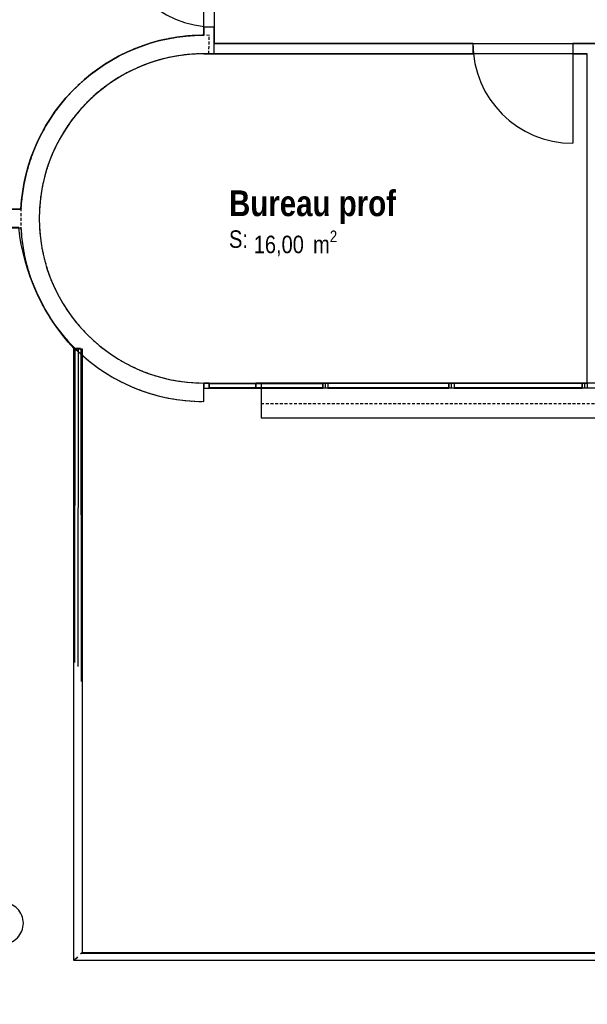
# Model space of a CAD drawing. Extents: x -24342 to 73038, y -9656 to 30949.
# Tile 141 of 170: x 6508 to 7059, y 7996 to 8953. Entities that reach past the tile are written whole.
import ezdxf
from ezdxf.enums import TextEntityAlignment as Align

# ---------------------------------------------------------------- set-up
doc = ezdxf.new("R2010")
doc.units = 0
doc.linetypes.add('21.0032_xref_r+1_02_pro$0$Tirets', pattern=[458.610928, 282.222247, -176.388681])
doc.linetypes.add('ACAD_ISO12W100', pattern=[21, 12, -3, 0, -3, 0, -3])
for name, color, linetype in [('0_XREF', 250, 'Continuous'), ('21.0032_xref_r+1_02_pro$0$A-AREA-____-OTLN.Modèle IFC', 251, 'Continuous'), ('21.0032_xref_r+1_02_pro$0$A-FLOR-HRAL-OTLN.Modèle IFC', 251, 'Continuous'), ('21.0032_xref_r+1_02_pro$0$A-GLAZ-CURT-OTLN.Modèle IFC', 251, 'Continuous'), ('21.0032_xref_r+1_02_pro$0$A-GLAZ-CWMG-OTLN.Modèle IFC', 251, 'Continuous'), ('21.0032_xref_r+1_02_pro$0$A-WALL-____-OTLN.Modèle IFC', 251, 'Continuous'), ('21.0032_xref_r+1_02_pro$0$Marques de Zone ARCHICAD', 251, 'Continuous'), ('21.0032_xref_r+1_02_pro$0$Portes ARCHICAD', 251, 'Continuous'), ('21.0032_xref_r+1_02_pro$0$S-COLS-____-OTLN.Modèle IFC', 251, 'Continuous')]:
    doc.layers.add(name, color=color, linetype=linetype)
doc.styles.add('21.0032_xref_r+1_02_pro$0$STYLE_GENERE_1', font='ARIALNB.TTF')
doc.styles.add('21.0032_xref_r+1_02_pro$0$STYLE_GENERE_2', font='ARIALN.TTF')

# ---------------------------------------------------------------- blocks, each defined once
blk = doc.blocks.new('21.0032_xref_r+1_02_pro$0$Bureau prof_BUR_8_1', base_point=(67927.5, -12400))
at = {"layer": '21.0032_xref_r+1_02_pro$0$Marques de Zone ARCHICAD', "ltscale": 0.1, "insert": (67348.7, -12518.4), "char_height": 170, "attachment_point": 1, "style": '21.0032_xref_r+1_02_pro$0$STYLE_GENERE_2'}
blk.add_mtext('\\A1;\\pt0,100;16,00{\\H0.66x;\\S^  ;} m{\\H0.66x;\\S2^  ;}', dxfattribs=at)
at = {"layer": '21.0032_xref_r+1_02_pro$0$Marques de Zone ARCHICAD', "ltscale": 0.1}
for tag, height, style, p in [('DUMMY_849', 250, '21.0032_xref_r+1_02_pro$0$STYLE_GENERE_1', (68746.4, -12054.2)), ('ROOM_NAME', 250, '21.0032_xref_r+1_02_pro$0$STYLE_GENERE_1', (67108.7, -12128.1)), ('calculatedAreaCode', 170, '21.0032_xref_r+1_02_pro$0$STYLE_GENERE_2', (67108.7, -12516.1))]:
    blk.add_attdef(tag, text='', height=height, dxfattribs=dict(at, style=style)).set_placement(p, align=Align.TOP_LEFT)
blk = doc.blocks.new('21.0032_xref_r+1_02_pro$0$Porte (Mur) 96[20]_1')
at = {"layer": '21.0032_xref_r+1_02_pro$0$Portes ARCHICAD', "linetype": 'Continuous', "ltscale": 0.1}
blk.add_line((70448.7, -10700.1), (70448.7, -11670.1), dxfattribs=at)
blk.add_arc((70448.7, -10700.1), 970, 180, 270, dxfattribs=at)
blk = doc.blocks.new('21.0032_xref_r+1_02_pro$0$Mur_40_1', base_point=(73940.1, -10750.1))
at = {"layer": '21.0032_xref_r+1_02_pro$0$A-WALL-____-OTLN.Modèle IFC', "linetype": 'Continuous', "ltscale": 0.1}
for p, q in [((69478.7, -10700.1), (69478.7, -10800.1)), ((70448.7, -10700.1), (70448.7, -10800.1))]:
    blk.add_line(p, q, dxfattribs=at)
at = {"layer": '21.0032_xref_r+1_02_pro$0$A-WALL-____-OTLN.Modèle IFC', "linetype": 'Continuous', "ltscale": 0.1, "flags": 128}
for points in [[(69478.7, -10700.1), (66965, -10700.1)], [(73890.1, -10700.1), (70448.7, -10700.1)], [(66865, -10800.1), (69478.7, -10800.1)], [(70448.7, -10800.1), (70590.1, -10800.1)]]:
    blk.add_lwpolyline(points, dxfattribs=at)
at = {"layer": '21.0032_xref_r+1_02_pro$0$Portes ARCHICAD', "linetype": 'Continuous', "ltscale": 0.1}
blk.add_blockref('21.0032_xref_r+1_02_pro$0$Porte (Mur) 96[20]_1', (0, 0), dxfattribs=at)
blk = doc.blocks.new('21.0032_xref_r+1_02_pro$0$Porte (Mur) 106[29]_1')
at = {"layer": '21.0032_xref_r+1_02_pro$0$Portes ARCHICAD', "linetype": 'Continuous', "ltscale": 0.1}
blk.add_line((66965, -9569.8), (65995, -9569.8), dxfattribs=at)
blk.add_arc((66965, -9569.8), 970, 180, 270, dxfattribs=at)
blk = doc.blocks.new('21.0032_xref_r+1_02_pro$0$Mur_58_1', base_point=(66915, -10750.1))
at = {"layer": '21.0032_xref_r+1_02_pro$0$A-WALL-____-OTLN.Modèle IFC', "linetype": 'Continuous', "ltscale": 0.1}
for p, q in [((66965, -9569.8), (66865, -9569.8)), ((66965, -10539.8), (66865, -10539.8))]:
    blk.add_line(p, q, dxfattribs=at)
at = {"layer": '21.0032_xref_r+1_02_pro$0$A-WALL-____-OTLN.Modèle IFC', "linetype": 'Continuous', "ltscale": 0.1, "flags": 128}
for points in [[(66865, -9480.1), (66865, -9569.8)], [(66965, -9569.8), (66965, -9480.1)], [(66865, -10539.8), (66865, -10620)], [(66965, -10700.1), (66965, -10539.8)], [(66865, -10800), (66865, -10800.1)]]:
    blk.add_lwpolyline(points, dxfattribs=at)
at = {"layer": '21.0032_xref_r+1_02_pro$0$Portes ARCHICAD', "linetype": 'Continuous', "ltscale": 0.1}
blk.add_blockref('21.0032_xref_r+1_02_pro$0$Porte (Mur) 106[29]_1', (0, 0), dxfattribs=at)
blk = doc.blocks.new('21.0032_xref_r+1_02_pro$0$Porte (Mur) 134[57]_1')
at = {"layer": '21.0032_xref_r+1_02_pro$0$Portes ARCHICAD', "linetype": 'Continuous', "ltscale": 0.1}
for p, q in [((63440, -12310.1), (63440, -11572.6)), ((64915, -12310.1), (64915, -11572.6))]:
    blk.add_line(p, q, dxfattribs=at)
for centre, start, end in [((63440, -12310.1), 0, 90), ((64915, -12310.1), 90, 180)]:
    blk.add_arc(centre, 737.5, start, end, dxfattribs=at)
blk = doc.blocks.new('21.0032_xref_r+1_02_pro$0$Mur_121_1', base_point=(65175, -12400.1))
at = {"layer": '21.0032_xref_r+1_02_pro$0$A-WALL-____-OTLN.Modèle IFC', "linetype": 'Continuous', "ltscale": 0.1}
for p, q in [((63440, -12310.1), (63440, -12490.1)), ((64915, -12310.1), (64915, -12490.1))]:
    blk.add_line(p, q, dxfattribs=at)
at = {"layer": '21.0032_xref_r+1_02_pro$0$A-WALL-____-OTLN.Modèle IFC', "linetype": 'Continuous', "ltscale": 0.1, "flags": 128}
for points in [[(63440, -12310.1), (63312.7, -12310.1)], [(65087.3, -12310.1), (64915, -12310.1)], [(63312.7, -12490.1), (63440, -12490.1)], [(64915, -12490.1), (65087.3, -12490.1)]]:
    blk.add_lwpolyline(points, dxfattribs=at)
at = {"layer": '21.0032_xref_r+1_02_pro$0$Portes ARCHICAD', "linetype": 'Continuous', "ltscale": 0.1}
blk.add_blockref('21.0032_xref_r+1_02_pro$0$Porte (Mur) 134[57]_1', (0, 0), dxfattribs=at)
blk = doc.blocks.new('21.0032_xref_r+1_02_pro$0$Mur_134_1', base_point=(66915, -10710.7))
at = {"layer": '21.0032_xref_r+1_02_pro$0$A-WALL-____-OTLN.Modèle IFC', "linetype": 'Continuous', "ltscale": 0.1, "flags": 128}
blk.add_lwpolyline([(66865, -14180), (66865, -14000)], dxfattribs=at)
at = {"layer": '21.0032_xref_r+1_02_pro$0$A-WALL-____-OTLN.Modèle IFC', "linetype": 'Continuous', "ltscale": 0.1}
for radius, start, end in [(1780, 90, 177.10484), (1600, 90, 270), (1780, 182.90127, 270)]:
    blk.add_arc((66865, -12400), radius, start, end, dxfattribs=at)
blk = doc.blocks.new('21.0032_xref_r+1_02_pro$0$Mur_162_1', base_point=(67420.1, -14169.9))
at = {"layer": '21.0032_xref_r+1_02_pro$0$A-WALL-____-OTLN.Modèle IFC', "linetype": 'Continuous', "ltscale": 0.1, "flags": 128}
for points in [[(81960.1, -13999.9), (67420.1, -13999.9)], [(67420.1, -13999.9), (67420.1, -14339.9)], [(67420.1, -14339.9), (81960.1, -14339.9)]]:
    blk.add_lwpolyline(points, dxfattribs=at)
blk = doc.blocks.new('21.0032_xref_r+1_02_pro$0$Mur_177_1', base_point=(66915.1, -10710.7))
at = {"layer": '21.0032_xref_r+1_02_pro$0$A-WALL-____-OTLN.Modèle IFC', "linetype": '21.0032_xref_r+1_02_pro$0$Tirets', "ltscale": 0.1, "flags": 128}
for points in [[(66912.4, -10800.7), (66917.7, -10620.8)], [(66865, -14180), (66865, -14000)]]:
    blk.add_lwpolyline(points, dxfattribs=at)
at = {"layer": '21.0032_xref_r+1_02_pro$0$A-WALL-____-OTLN.Modèle IFC', "linetype": 'Continuous', "ltscale": 0.1, "flags": 128}
blk.add_lwpolyline([(66965.1, -10803.1), (66965.1, -10622.8)], dxfattribs=at)
at = {"layer": '21.0032_xref_r+1_02_pro$0$A-WALL-____-OTLN.Modèle IFC', "linetype": '21.0032_xref_r+1_02_pro$0$Tirets', "ltscale": 0.1}
for radius in [1780, 1600]:
    blk.add_arc((66865, -12400), radius, 88.30258, 270, dxfattribs=at)
blk = doc.blocks.new('21.0032_xref_r+1_02_pro$0$Mur_194_1', base_point=(67420.1, -14100))
at = {"layer": '21.0032_xref_r+1_02_pro$0$A-WALL-____-OTLN.Modèle IFC', "linetype": '21.0032_xref_r+1_02_pro$0$Tirets', "ltscale": 0.1, "flags": 128}
for points in [[(81900, -14000), (67420.1, -14000)], [(67420.1, -14000), (67420.1, -14200)], [(67420.1, -14200), (81900, -14200)]]:
    blk.add_lwpolyline(points, dxfattribs=at)
blk = doc.blocks.new('21.0032_xref_r+1_02_pro$0$Poteau_21_1', base_point=(64910.9, -19250.8))
at = {"layer": '21.0032_xref_r+1_02_pro$0$S-COLS-____-OTLN.Modèle IFC', "linetype": 'Continuous', "ltscale": 0.1, "flags": 128}
blk.add_lwpolyline([(64710.9, -19250.8, 0.414214), (64910.9, -19450.8, 0.414214), (65110.9, -19250.8, 0.414214), (64910.9, -19050.8, 0.414214)], format="xyb", close=True, dxfattribs=at)
blk = doc.blocks.new('21.0032_xref_r+1_02_pro$0$IFC Extruded[518]_1', base_point=(67142.5, -14000))
at = {"layer": '21.0032_xref_r+1_02_pro$0$A-GLAZ-CURT-OTLN.Modèle IFC', "linetype": 'Continuous', "ltscale": 0.1}
for p, q in [((67370.1, -14005), (66915, -14005)), ((66915, -14005), (66915, -14045)), ((66915, -14045), (67370.1, -14045)), ((67370.1, -14045), (67370.1, -14005))]:
    blk.add_line(p, q, dxfattribs=at)
blk = doc.blocks.new('21.0032_xref_r+1_02_pro$0$IFC Extruded[520]_1', base_point=(67467.5, -14000))
at = {"layer": '21.0032_xref_r+1_02_pro$0$A-GLAZ-CURT-OTLN.Modèle IFC', "linetype": 'Continuous', "ltscale": 0.1}
for p, q in [((66915, -14005), (68020, -14005)), ((66915, -14045), (66915, -14005)), ((66915, -14045), (68020, -14045)), ((68020, -14045), (68020, -14005))]:
    blk.add_line(p, q, dxfattribs=at)
blk = doc.blocks.new('21.0032_xref_r+1_02_pro$0$IFC Extruded[521]_1', base_point=(68657.5, -14000))
at = {"layer": '21.0032_xref_r+1_02_pro$0$A-GLAZ-CURT-OTLN.Modèle IFC', "linetype": 'Continuous', "ltscale": 0.1}
for p, q in [((69245, -14005), (68070, -14005)), ((68070, -14005), (68070, -14045)), ((68070, -14045), (69245, -14045)), ((69245, -14045), (69245, -14005))]:
    blk.add_line(p, q, dxfattribs=at)
blk = doc.blocks.new('21.0032_xref_r+1_02_pro$0$IFC Extruded[522]_1', base_point=(69917.5, -14000))
at = {"layer": '21.0032_xref_r+1_02_pro$0$A-GLAZ-CURT-OTLN.Modèle IFC', "linetype": 'Continuous', "ltscale": 0.1}
for p, q in [((70540, -14005), (69295, -14005)), ((69295, -14005), (69295, -14045)), ((69295, -14045), (70540, -14045)), ((70540, -14045), (70540, -14005))]:
    blk.add_line(p, q, dxfattribs=at)
blk = doc.blocks.new('21.0032_xref_r+1_02_pro$0$IFC Extruded[533]_1', base_point=(67467.5, -14000))
at = {"layer": '21.0032_xref_r+1_02_pro$0$A-GLAZ-CURT-OTLN.Modèle IFC', "linetype": 'Continuous', "ltscale": 0.1}
for p, q in [((68020, -14005), (66915, -14005)), ((66915, -14005), (66915, -14045)), ((66915, -14045), (68020, -14045)), ((68020, -14045), (68020, -14005))]:
    blk.add_line(p, q, dxfattribs=at)
blk = doc.blocks.new('21.0032_xref_r+1_02_pro$0$IFC Extruded[534]_1', base_point=(68657.5, -14000))
at = {"layer": '21.0032_xref_r+1_02_pro$0$A-GLAZ-CURT-OTLN.Modèle IFC', "linetype": 'Continuous', "ltscale": 0.1}
for p, q in [((69245, -14005), (68070, -14005)), ((68070, -14005), (68070, -14045)), ((68070, -14045), (69245, -14045)), ((69245, -14045), (69245, -14005))]:
    blk.add_line(p, q, dxfattribs=at)
blk = doc.blocks.new('21.0032_xref_r+1_02_pro$0$IFC Extruded[535]_1', base_point=(69917.5, -14000))
at = {"layer": '21.0032_xref_r+1_02_pro$0$A-GLAZ-CURT-OTLN.Modèle IFC', "linetype": 'Continuous', "ltscale": 0.1}
for p, q in [((70540, -14005), (69295, -14005)), ((69295, -14005), (69295, -14045)), ((69295, -14045), (70540, -14045)), ((70540, -14045), (70540, -14005))]:
    blk.add_line(p, q, dxfattribs=at)
blk = doc.blocks.new('21.0032_xref_r+1_02_pro$0$IFC Extruded[546]_1', base_point=(67467.5, -14000))
at = {"layer": '21.0032_xref_r+1_02_pro$0$A-GLAZ-CURT-OTLN.Modèle IFC', "linetype": 'Continuous', "ltscale": 0.1}
for p, q in [((66915, -14005), (67370.1, -14005)), ((66915, -14045), (66915, -14005)), ((66915, -14045), (67370.1, -14045)), ((67370.1, -14005), (68020, -14005)), ((67370.1, -14045), (67370.1, -14005)), ((67370.1, -14045), (68020, -14045)), ((68020, -14045), (68020, -14005))]:
    blk.add_line(p, q, dxfattribs=at)
blk = doc.blocks.new('21.0032_xref_r+1_02_pro$0$IFC Extruded[547]_1', base_point=(68657.5, -14000))
at = {"layer": '21.0032_xref_r+1_02_pro$0$A-GLAZ-CURT-OTLN.Modèle IFC', "linetype": 'Continuous', "ltscale": 0.1}
for p, q in [((69245, -14005), (68070, -14005)), ((68070, -14005), (68070, -14045)), ((68070, -14045), (69245, -14045)), ((69245, -14045), (69245, -14005))]:
    blk.add_line(p, q, dxfattribs=at)
blk = doc.blocks.new('21.0032_xref_r+1_02_pro$0$IFC Extruded[548]_1', base_point=(69917.5, -14000))
at = {"layer": '21.0032_xref_r+1_02_pro$0$A-GLAZ-CURT-OTLN.Modèle IFC', "linetype": 'Continuous', "ltscale": 0.1}
for p, q in [((70540, -14005), (69295, -14005)), ((69295, -14005), (69295, -14045)), ((69295, -14045), (70540, -14045)), ((70540, -14045), (70540, -14005))]:
    blk.add_line(p, q, dxfattribs=at)
blk = doc.blocks.new('21.0032_xref_r+1_02_pro$0$IFC Extruded[559]_1', base_point=(67420.1, -14000))
at = {"layer": '21.0032_xref_r+1_02_pro$0$A-GLAZ-CWMG-OTLN.Modèle IFC', "linetype": 'Continuous', "ltscale": 0.1}
for p, q in [((67370.1, -14050), (67370.1, -14000)), ((67370.1, -14000), (67420.1, -14000)), ((67420.1, -14050), (67370.1, -14050)), ((67420.1, -14000), (67420.1, -14050))]:
    blk.add_line(p, q, dxfattribs=at)
blk = doc.blocks.new('21.0032_xref_r+1_02_pro$0$IFC Extruded[560]_1', base_point=(66865, -14000))
at = {"layer": '21.0032_xref_r+1_02_pro$0$A-GLAZ-CWMG-OTLN.Modèle IFC', "linetype": 'Continuous', "ltscale": 0.1}
for p, q in [((66915, -14000), (66865, -14000)), ((66865, -14000), (66865, -14050)), ((66865, -14050), (66915, -14050)), ((66915, -14050), (66915, -14000))]:
    blk.add_line(p, q, dxfattribs=at)
blk = doc.blocks.new('21.0032_xref_r+1_02_pro$0$IFC Extruded[561]_1', base_point=(66865, -14000))
at = {"layer": '21.0032_xref_r+1_02_pro$0$A-GLAZ-CWMG-OTLN.Modèle IFC', "linetype": 'Continuous', "ltscale": 0.1}
for p, q in [((66915, -14000), (66865, -14000)), ((66865, -14000), (66865, -14050)), ((66865, -14050), (66915, -14050)), ((66915, -14050), (66915, -14000))]:
    blk.add_line(p, q, dxfattribs=at)
blk = doc.blocks.new('21.0032_xref_r+1_02_pro$0$IFC Extruded[562]_1', base_point=(66865, -14000))
at = {"layer": '21.0032_xref_r+1_02_pro$0$A-GLAZ-CWMG-OTLN.Modèle IFC', "linetype": 'Continuous', "ltscale": 0.1}
for p, q in [((66915, -14000), (66865, -14000)), ((66865, -14000), (66865, -14050)), ((66865, -14050), (66915, -14050)), ((66915, -14050), (66915, -14000))]:
    blk.add_line(p, q, dxfattribs=at)
blk = doc.blocks.new('21.0032_xref_r+1_02_pro$0$IFC Extruded[564]_1', base_point=(68045, -14000))
at = {"layer": '21.0032_xref_r+1_02_pro$0$A-GLAZ-CWMG-OTLN.Modèle IFC', "linetype": 'Continuous', "ltscale": 0.1}
for p, q in [((68045, -14050), (68045, -14000)), ((69270, -14000), (68045, -14000)), ((69270, -14050), (68045, -14050)), ((69270, -14050), (69270, -14000))]:
    blk.add_line(p, q, dxfattribs=at)
blk = doc.blocks.new('21.0032_xref_r+1_02_pro$0$IFC Extruded[565]_1', base_point=(69270, -14000))
at = {"layer": '21.0032_xref_r+1_02_pro$0$A-GLAZ-CWMG-OTLN.Modèle IFC', "linetype": 'Continuous', "ltscale": 0.1}
for p, q in [((69270, -14050), (69270, -14000)), ((70565, -14000), (69270, -14000)), ((70565, -14050), (69270, -14050)), ((70565, -14050), (70565, -14000))]:
    blk.add_line(p, q, dxfattribs=at)
blk = doc.blocks.new('21.0032_xref_r+1_02_pro$0$IFC Extruded[566]_1', base_point=(70565, -14000))
at = {"layer": '21.0032_xref_r+1_02_pro$0$A-GLAZ-CWMG-OTLN.Modèle IFC', "linetype": 'Continuous', "ltscale": 0.1}
for p, q in [((70565, -14050), (70565, -14000)), ((71335, -14000), (70565, -14000)), ((71335, -14050), (70565, -14050)), ((71335, -14050), (71335, -14000))]:
    blk.add_line(p, q, dxfattribs=at)
blk = doc.blocks.new('21.0032_xref_r+1_02_pro$0$IFC Extruded[575]_1', base_point=(67370.1, -14000))
at = {"layer": '21.0032_xref_r+1_02_pro$0$A-GLAZ-CWMG-OTLN.Modèle IFC', "linetype": 'Continuous', "ltscale": 0.1}
for p, q in [((67370.1, -14050), (67370.1, -14000)), ((68045, -14000), (67370.1, -14000)), ((68045, -14050), (67370.1, -14050)), ((68045, -14050), (68045, -14000))]:
    blk.add_line(p, q, dxfattribs=at)
blk = doc.blocks.new('21.0032_xref_r+1_02_pro$0$IFC Extruded[577]_1', base_point=(69245, -14000))
at = {"layer": '21.0032_xref_r+1_02_pro$0$A-GLAZ-CWMG-OTLN.Modèle IFC', "linetype": 'Continuous', "ltscale": 0.1}
for p, q in [((68070, -14000), (68070, -14050)), ((68070, -14000), (69245, -14000)), ((68070, -14050), (69245, -14050)), ((69245, -14000), (69245, -14050))]:
    blk.add_line(p, q, dxfattribs=at)
blk = doc.blocks.new('21.0032_xref_r+1_02_pro$0$IFC Extruded[578]_1', base_point=(70540, -14000))
at = {"layer": '21.0032_xref_r+1_02_pro$0$A-GLAZ-CWMG-OTLN.Modèle IFC', "linetype": 'Continuous', "ltscale": 0.1}
for p, q in [((69295, -14000), (69295, -14050)), ((69295, -14000), (70540, -14000)), ((69295, -14050), (70540, -14050)), ((70540, -14000), (70540, -14050))]:
    blk.add_line(p, q, dxfattribs=at)
blk = doc.blocks.new('21.0032_xref_r+1_02_pro$0$IFC Extruded[588]_1', base_point=(68020, -14000))
at = {"layer": '21.0032_xref_r+1_02_pro$0$A-GLAZ-CWMG-OTLN.Modèle IFC', "linetype": 'Continuous', "ltscale": 0.1}
for p, q in [((66915, -14000), (66915, -14050)), ((66915, -14000), (68020, -14000)), ((66915, -14050), (68020, -14050)), ((68020, -14000), (68020, -14050))]:
    blk.add_line(p, q, dxfattribs=at)
blk = doc.blocks.new('21.0032_xref_r+1_02_pro$0$IFC Extruded[590]_1', base_point=(69245, -14000))
at = {"layer": '21.0032_xref_r+1_02_pro$0$A-GLAZ-CWMG-OTLN.Modèle IFC', "linetype": 'Continuous', "ltscale": 0.1}
for p, q in [((68070, -14000), (68070, -14050)), ((68070, -14000), (69245, -14000)), ((68070, -14050), (69245, -14050)), ((69245, -14000), (69245, -14050))]:
    blk.add_line(p, q, dxfattribs=at)
blk = doc.blocks.new('21.0032_xref_r+1_02_pro$0$IFC Extruded[591]_1', base_point=(70540, -14000))
at = {"layer": '21.0032_xref_r+1_02_pro$0$A-GLAZ-CWMG-OTLN.Modèle IFC', "linetype": 'Continuous', "ltscale": 0.1}
for p, q in [((69295, -14000), (69295, -14050)), ((69295, -14000), (70540, -14000)), ((69295, -14050), (70540, -14050)), ((70540, -14000), (70540, -14050))]:
    blk.add_line(p, q, dxfattribs=at)
blk = doc.blocks.new('21.0032_xref_r+1_02_pro$0$IFC Extruded[601]_1', base_point=(68020, -14000))
at = {"layer": '21.0032_xref_r+1_02_pro$0$A-GLAZ-CWMG-OTLN.Modèle IFC', "linetype": 'Continuous', "ltscale": 0.1}
for p, q in [((66915, -14000), (66915, -14050)), ((66915, -14000), (68020, -14000)), ((66915, -14050), (68020, -14050)), ((68020, -14000), (68020, -14050))]:
    blk.add_line(p, q, dxfattribs=at)
blk = doc.blocks.new('21.0032_xref_r+1_02_pro$0$IFC Extruded[602]_1', base_point=(67420.1, -14000))
at = {"layer": '21.0032_xref_r+1_02_pro$0$A-GLAZ-CWMG-OTLN.Modèle IFC', "linetype": 'Continuous', "ltscale": 0.1}
for p, q in [((67370.1, -14050), (67370.1, -14000)), ((67370.1, -14000), (67420.1, -14000)), ((67420.1, -14050), (67370.1, -14050)), ((67420.1, -14000), (67420.1, -14050))]:
    blk.add_line(p, q, dxfattribs=at)
blk = doc.blocks.new('21.0032_xref_r+1_02_pro$0$IFC Extruded[630]_1', base_point=(70565, -14000))
at = {"layer": '21.0032_xref_r+1_02_pro$0$A-GLAZ-CWMG-OTLN.Modèle IFC', "linetype": 'Continuous', "ltscale": 0.1}
for p, q in [((70540, -14050), (70540, -14000)), ((70540, -14000), (70590, -14000)), ((70590, -14050), (70540, -14050)), ((70590, -14000), (70590, -14050))]:
    blk.add_line(p, q, dxfattribs=at)
blk = doc.blocks.new('21.0032_xref_r+1_02_pro$0$IFC Extruded[631]_1', base_point=(70565, -14000))
at = {"layer": '21.0032_xref_r+1_02_pro$0$A-GLAZ-CWMG-OTLN.Modèle IFC', "linetype": 'Continuous', "ltscale": 0.1}
for p, q in [((70540, -14050), (70540, -14000)), ((70540, -14000), (70590, -14000)), ((70590, -14050), (70540, -14050)), ((70590, -14000), (70590, -14050))]:
    blk.add_line(p, q, dxfattribs=at)
blk = doc.blocks.new('21.0032_xref_r+1_02_pro$0$IFC Extruded[632]_1', base_point=(70565, -14000))
at = {"layer": '21.0032_xref_r+1_02_pro$0$A-GLAZ-CWMG-OTLN.Modèle IFC', "linetype": 'Continuous', "ltscale": 0.1}
for p, q in [((70540, -14050), (70540, -14000)), ((70540, -14000), (70590, -14000)), ((70590, -14050), (70540, -14050)), ((70590, -14000), (70590, -14050))]:
    blk.add_line(p, q, dxfattribs=at)
blk = doc.blocks.new('21.0032_xref_r+1_02_pro$0$IFC Extruded[633]_1', base_point=(69270, -14000))
at = {"layer": '21.0032_xref_r+1_02_pro$0$A-GLAZ-CWMG-OTLN.Modèle IFC', "linetype": 'Continuous', "ltscale": 0.1}
for p, q in [((69245, -14050), (69245, -14000)), ((69245, -14000), (69295, -14000)), ((69295, -14050), (69245, -14050)), ((69295, -14000), (69295, -14050))]:
    blk.add_line(p, q, dxfattribs=at)
blk = doc.blocks.new('21.0032_xref_r+1_02_pro$0$IFC Extruded[634]_1', base_point=(69270, -14000))
at = {"layer": '21.0032_xref_r+1_02_pro$0$A-GLAZ-CWMG-OTLN.Modèle IFC', "linetype": 'Continuous', "ltscale": 0.1}
for p, q in [((69245, -14050), (69245, -14000)), ((69245, -14000), (69295, -14000)), ((69295, -14050), (69245, -14050)), ((69295, -14000), (69295, -14050))]:
    blk.add_line(p, q, dxfattribs=at)
blk = doc.blocks.new('21.0032_xref_r+1_02_pro$0$IFC Extruded[635]_1', base_point=(69270, -14000))
at = {"layer": '21.0032_xref_r+1_02_pro$0$A-GLAZ-CWMG-OTLN.Modèle IFC', "linetype": 'Continuous', "ltscale": 0.1}
for p, q in [((69245, -14050), (69245, -14000)), ((69245, -14000), (69295, -14000)), ((69295, -14050), (69245, -14050)), ((69295, -14000), (69295, -14050))]:
    blk.add_line(p, q, dxfattribs=at)
blk = doc.blocks.new('21.0032_xref_r+1_02_pro$0$IFC Extruded[636]_1', base_point=(68045, -14000))
at = {"layer": '21.0032_xref_r+1_02_pro$0$A-GLAZ-CWMG-OTLN.Modèle IFC', "linetype": 'Continuous', "ltscale": 0.1}
for p, q in [((68020, -14050), (68020, -14000)), ((68020, -14000), (68070, -14000)), ((68070, -14050), (68020, -14050)), ((68070, -14000), (68070, -14050))]:
    blk.add_line(p, q, dxfattribs=at)
blk = doc.blocks.new('21.0032_xref_r+1_02_pro$0$IFC Extruded[637]_1', base_point=(68045, -14000))
at = {"layer": '21.0032_xref_r+1_02_pro$0$A-GLAZ-CWMG-OTLN.Modèle IFC', "linetype": 'Continuous', "ltscale": 0.1}
for p, q in [((68020, -14050), (68020, -14000)), ((68020, -14000), (68070, -14000)), ((68070, -14050), (68020, -14050)), ((68070, -14000), (68070, -14050))]:
    blk.add_line(p, q, dxfattribs=at)
blk = doc.blocks.new('21.0032_xref_r+1_02_pro$0$IFC Extruded[638]_1', base_point=(68045, -14000))
at = {"layer": '21.0032_xref_r+1_02_pro$0$A-GLAZ-CWMG-OTLN.Modèle IFC', "linetype": 'Continuous', "ltscale": 0.1}
for p, q in [((68020, -14050), (68020, -14000)), ((68020, -14000), (68070, -14000)), ((68070, -14050), (68020, -14050)), ((68070, -14000), (68070, -14050))]:
    blk.add_line(p, q, dxfattribs=at)
blk = doc.blocks.new('21.0032_xref_r+1_02_pro$0$IFC Extruded[644]_1', base_point=(67420.1, -14000))
at = {"layer": '21.0032_xref_r+1_02_pro$0$A-GLAZ-CWMG-OTLN.Modèle IFC', "linetype": 'Continuous', "ltscale": 0.1}
for p, q in [((67370.1, -14050), (67370.1, -14000)), ((67370.1, -14000), (67420.1, -14000)), ((67420.1, -14050), (67370.1, -14050)), ((67420.1, -14000), (67420.1, -14050))]:
    blk.add_line(p, q, dxfattribs=at)
blk = doc.blocks.new('21.0032_xref_r+1_02_pro$0$IFC Extruded[645]_1', base_point=(66865, -14000))
at = {"layer": '21.0032_xref_r+1_02_pro$0$A-GLAZ-CWMG-OTLN.Modèle IFC', "linetype": 'Continuous', "ltscale": 0.1}
for p, q in [((66915, -14000), (66865, -14000)), ((66865, -14000), (66865, -14050)), ((66865, -14050), (66915, -14050)), ((66915, -14050), (66915, -14000))]:
    blk.add_line(p, q, dxfattribs=at)
blk = doc.blocks.new('21.0032_xref_r+1_02_pro$0$IFC Extruded[649]_1', base_point=(67370.1, -14000))
at = {"layer": '21.0032_xref_r+1_02_pro$0$A-GLAZ-CWMG-OTLN.Modèle IFC', "linetype": 'Continuous', "ltscale": 0.1}
for p, q in [((66915, -14000), (66915, -14050)), ((66915, -14000), (67370.1, -14000)), ((66915, -14050), (67370.1, -14050)), ((67370.1, -14000), (67370.1, -14050))]:
    blk.add_line(p, q, dxfattribs=at)
blk = doc.blocks.new('21.0032_xref_r+1_02_pro$0$Barrière 32[711]_1', base_point=(65599.1, -19616.1))
at = {"layer": '21.0032_xref_r+1_02_pro$0$A-FLOR-HRAL-OTLN.Modèle IFC', "linetype": 'Continuous', "ltscale": 0.1}
for p, q in [((65600.7, -13667.3), (65603, -13667.3)), ((65600.7, -16179.9), (65600.7, -13667.3)), ((65603, -13667.3), (65607.3, -13667.3)), ((65607.3, -13667.3), (65613.9, -13667.3)), ((65611.4, -16715.5), (65613.9, -13667.3)), ((65613.9, -13667.3), (65629.4, -13667.3)), ((65615.1, -13667.3), (65615.1, -13663.3)), ((65665.1, -13663.3), (65615.1, -13663.3)), ((65629.4, -13667.3), (65644.9, -13667.3)), ((65641.8, -16757), (65644.9, -13667.3)), ((65644.9, -13667.3), (65651.9, -13667.3)), ((65651.9, -13667.3), (65659, -13667.3)), ((65659, -13667.3), (65673, -13667.3)), ((65665.1, -13663.3), (65665.1, -13667.3)), ((65673, -13667.3), (65676.9, -13667.3)), ((65674, -16901.4), (65673, -13667.3)), ((65676.9, -13667.3), (65680.7, -13667.3)), ((65680.7, -13667.3), (65680.7, -16076.6)), ((65680.7, -16076.6), (65680.7, -17101.9)), ((65600.7, -17125.3), (65600.7, -16179.9)), ((65600.7, -19614.5), (65600.7, -17125.3)), ((65680.7, -17101.9), (65680.7, -19534.5)), ((65604.5, -19610.7), (65600.7, -19614.5)), ((72917.9, -19614.5), (65600.7, -19614.5)), ((65608.3, -19606.8), (65604.5, -19610.7)), ((65622.4, -19592.8), (65608.3, -19606.8)), ((65636.5, -19578.7), (65622.4, -19592.8)), ((65674.1, -19541.1), (65667.5, -19547.7)), ((75591.6, -19542.1), (65667.5, -19547.7)), ((65680.7, -19534.5), (65674.1, -19541.1)), ((65680.7, -19534.5), (72816.5, -19534.5))]:
    blk.add_line(p, q, dxfattribs=at)
blk = doc.blocks.new('21.0032_xref_r+1_02_pro$0$IFC Extruded[744]_1', base_point=(67142.5, -14000))
at = {"layer": '21.0032_xref_r+1_02_pro$0$A-GLAZ-CURT-OTLN.Modèle IFC', "linetype": 'Continuous', "ltscale": 0.1}
for p, q in [((67370.1, -14005), (66915, -14005)), ((66915, -14005), (66915, -14045)), ((66915, -14045), (67370.1, -14045)), ((67370.1, -14045), (67370.1, -14005))]:
    blk.add_line(p, q, dxfattribs=at)
blk = doc.blocks.new('21.0032_xref_r+1_02_pro$0$IFC Extruded[746]_1', base_point=(67420.1, -14000))
at = {"layer": '21.0032_xref_r+1_02_pro$0$A-GLAZ-CWMG-OTLN.Modèle IFC', "linetype": 'Continuous', "ltscale": 0.1}
for p, q in [((67370.1, -14050), (67370.1, -14000)), ((67370.1, -14000), (67420.1, -14000)), ((67420.1, -14050), (67370.1, -14050)), ((67420.1, -14000), (67420.1, -14050))]:
    blk.add_line(p, q, dxfattribs=at)
blk = doc.blocks.new('21.0032_xref_r+1_02_pro$0$IFC Extruded[747]_1', base_point=(66865, -14000))
at = {"layer": '21.0032_xref_r+1_02_pro$0$A-GLAZ-CWMG-OTLN.Modèle IFC', "linetype": 'Continuous', "ltscale": 0.1}
for p, q in [((66915, -14000), (66865, -14000)), ((66865, -14000), (66865, -14050)), ((66865, -14050), (66915, -14050)), ((66915, -14050), (66915, -14000))]:
    blk.add_line(p, q, dxfattribs=at)
blk = doc.blocks.new('21.0032_xref_r+1_02_pro$0$Barrière 49[750]_1', base_point=(65599.1, -19616.1))
at = {"layer": '21.0032_xref_r+1_02_pro$0$A-FLOR-HRAL-OTLN.Modèle IFC', "linetype": 'Continuous', "ltscale": 0.1}
for p, q in [((65600.7, -13667.3), (65603, -13667.3)), ((65600.7, -16179.9), (65600.7, -13667.3)), ((65603, -13667.3), (65607.3, -13667.3)), ((65607.3, -13667.3), (65613.9, -13667.3)), ((65611.4, -16715.5), (65613.9, -13667.3)), ((65613.9, -13667.3), (65629.4, -13667.3)), ((65615.1, -13667.3), (65615.1, -13663.3)), ((65665.1, -13663.3), (65615.1, -13663.3)), ((65629.4, -13667.3), (65644.9, -13667.3)), ((65641.8, -16757), (65644.9, -13667.3)), ((65644.9, -13667.3), (65651.9, -13667.3)), ((65651.9, -13667.3), (65658.9, -13667.3)), ((65658.9, -13667.3), (65673, -13667.3)), ((65665.1, -13663.3), (65665.1, -13667.3)), ((65673, -13667.3), (65676.8, -13667.3)), ((65674, -16901.3), (65673, -13667.3)), ((65676.8, -13667.3), (65680.7, -13667.3)), ((65680.7, -13667.3), (65680.7, -16076.5)), ((65680.7, -16076.5), (65680.7, -17101.9)), ((65600.7, -17125.3), (65600.7, -16179.9)), ((65600.7, -19614.5), (65600.7, -17125.3)), ((65680.7, -17101.9), (65680.7, -19534.5)), ((65604.5, -19610.7), (65600.7, -19614.5)), ((72917.9, -19614.5), (65600.7, -19614.5)), ((65608.3, -19606.8), (65604.5, -19610.7)), ((65622.4, -19592.8), (65608.3, -19606.8)), ((65636.5, -19578.7), (65622.4, -19592.8)), ((65674.1, -19541.1), (65667.4, -19547.7)), ((75591.6, -19542.1), (65667.4, -19547.7)), ((65680.7, -19534.5), (65674.1, -19541.1)), ((65680.7, -19534.5), (72816.4, -19534.5))]:
    blk.add_line(p, q, dxfattribs=at)
blk = doc.blocks.new('21.0032_xref_r+1_02_pro')
at = {"layer": '21.0032_xref_r+1_02_pro$0$A-AREA-____-OTLN.Modèle IFC', "linetype": 'Continuous', "ltscale": 0.1, "flags": 128}
for points in [[(6491.51, -28), (6331.51, -28), (6331.51, -948), (4287, -948), (4287, -1070), (4524.01, -1070), (4524.01, -1098.01), (4794.01, -1098.01), (4794.01, -1070.01), (5599.01, -1070.01), (5599.01, -1098.01), (5859.01, -1098.01), (5859.01, -1070.01), (6153.51, -1070.01), (6153.51, -1062, -0.399479), (6331.27, -1231.01), (6508.73, -1231.01, -0.39949), (6686.5, -1062), (6686.5, -948.01), (6491.51, -948.01)], [(7059.01, -1080.01), (6691.5, -1080.01), (6691.23, -1080.07, 0.422924), (6526.5, -1240.01, 0.414197), (6686.5, -1400), (6742.01, -1400), (6742.01, -1399.99), (7059.01, -1399.99), (7059.01, -1381.84)], [(647.45, -2120.4), (3390, -2120), (3389.6, -2166.57), (4390.4, -2166.57), (4390, -2120), (8761.09, -2120), (8592.87, -1417.99), (8427.48, -1417.99), (8560.05, -1961.45), (6560.07, -1961.45), (6560.07, -1366.33, -0.157957), (6506.5, -1249), (6331.27, -1249, -0.214878), (6262.95, -1381.09), (6262.95, -1961.45), (1456.57, -1961.45), (1456.57, -1381.1, -0.215084), (1388.23, -1249), (1227.62, -1249, -0.214969), (1159.45, -1381.05), (1158.27, -1961.45), (647.45, -1961.45)]]:
    blk.add_lwpolyline(points, format="xyb", close=True, dxfattribs=at)
blk.add_lwpolyline([(7659.01, -1070.01), (7796.51, -1070.01), (7796.51, -948.01), (7269.01, -948.01), (6867.51, -948.01), (6696.5, -948.01), (6696.5, -1070.01), (7064.01, -1070.01), (7399.01, -1070.01), (7399.01, -1098.01), (7529.01, -1098.01), (7659.01, -1098.01)], close=True, dxfattribs=at)
at = {"layer": '21.0032_xref_r+1_02_pro$0$A-AREA-____-OTLN.Modèle IFC', "linetype": 'Continuous', "ltscale": 0.1, "xscale": 0.1, "yscale": 0.1, "zscale": 0.1}
blk.add_blockref('21.0032_xref_r+1_02_pro$0$Bureau prof_BUR_8_1', (6792.75, -1240), dxfattribs=at).add_auto_attribs({'ROOM_NAME': 'Bureau prof', 'calculatedAreaCode': 'S: '})
at = {"layer": '21.0032_xref_r+1_02_pro$0$A-FLOR-HRAL-OTLN.Modèle IFC', "linetype": 'Continuous', "ltscale": 0.1, "xscale": 0.1, "yscale": 0.1, "zscale": 0.1}
for name in ['21.0032_xref_r+1_02_pro$0$Barrière 32[711]_1', '21.0032_xref_r+1_02_pro$0$Barrière 49[750]_1']:
    blk.add_blockref(name, (6559.91, -1961.61), dxfattribs=at)
at = {"layer": '21.0032_xref_r+1_02_pro$0$A-GLAZ-CURT-OTLN.Modèle IFC', "linetype": 'Continuous', "ltscale": 0.1, "xscale": 0.1, "yscale": 0.1, "zscale": 0.1}
for name, p in [('21.0032_xref_r+1_02_pro$0$IFC Extruded[518]_1', (6714.25, -1400)), ('21.0032_xref_r+1_02_pro$0$IFC Extruded[520]_1', (6746.75, -1400)), ('21.0032_xref_r+1_02_pro$0$IFC Extruded[533]_1', (6746.75, -1400)), ('21.0032_xref_r+1_02_pro$0$IFC Extruded[546]_1', (6746.75, -1400)), ('21.0032_xref_r+1_02_pro$0$IFC Extruded[744]_1', (6714.25, -1400)), ('21.0032_xref_r+1_02_pro$0$IFC Extruded[521]_1', (6865.75, -1400)), ('21.0032_xref_r+1_02_pro$0$IFC Extruded[534]_1', (6865.75, -1400)), ('21.0032_xref_r+1_02_pro$0$IFC Extruded[547]_1', (6865.75, -1400)), ('21.0032_xref_r+1_02_pro$0$IFC Extruded[522]_1', (6991.75, -1400)), ('21.0032_xref_r+1_02_pro$0$IFC Extruded[535]_1', (6991.75, -1400)), ('21.0032_xref_r+1_02_pro$0$IFC Extruded[548]_1', (6991.75, -1400))]:
    blk.add_blockref(name, p, dxfattribs=at)
at = {"layer": '21.0032_xref_r+1_02_pro$0$A-GLAZ-CWMG-OTLN.Modèle IFC', "linetype": 'Continuous', "ltscale": 0.1, "xscale": 0.1, "yscale": 0.1, "zscale": 0.1}
for name, p in [('21.0032_xref_r+1_02_pro$0$IFC Extruded[560]_1', (6686.5, -1400)), ('21.0032_xref_r+1_02_pro$0$IFC Extruded[561]_1', (6686.5, -1400)), ('21.0032_xref_r+1_02_pro$0$IFC Extruded[562]_1', (6686.5, -1400)), ('21.0032_xref_r+1_02_pro$0$IFC Extruded[645]_1', (6686.5, -1400)), ('21.0032_xref_r+1_02_pro$0$IFC Extruded[747]_1', (6686.5, -1400)), ('21.0032_xref_r+1_02_pro$0$IFC Extruded[588]_1', (6802, -1400)), ('21.0032_xref_r+1_02_pro$0$IFC Extruded[601]_1', (6802, -1400)), ('21.0032_xref_r+1_02_pro$0$IFC Extruded[649]_1', (6737.01, -1400)), ('21.0032_xref_r+1_02_pro$0$IFC Extruded[559]_1', (6742.01, -1400)), ('21.0032_xref_r+1_02_pro$0$IFC Extruded[575]_1', (6737.01, -1400)), ('21.0032_xref_r+1_02_pro$0$IFC Extruded[602]_1', (6742.01, -1400)), ('21.0032_xref_r+1_02_pro$0$IFC Extruded[644]_1', (6742.01, -1400)), ('21.0032_xref_r+1_02_pro$0$IFC Extruded[746]_1', (6742.01, -1400)), ('21.0032_xref_r+1_02_pro$0$IFC Extruded[636]_1', (6804.5, -1400)), ('21.0032_xref_r+1_02_pro$0$IFC Extruded[637]_1', (6804.5, -1400)), ('21.0032_xref_r+1_02_pro$0$IFC Extruded[638]_1', (6804.5, -1400)), ('21.0032_xref_r+1_02_pro$0$IFC Extruded[564]_1', (6804.5, -1400)), ('21.0032_xref_r+1_02_pro$0$IFC Extruded[577]_1', (6924.5, -1400)), ('21.0032_xref_r+1_02_pro$0$IFC Extruded[590]_1', (6924.5, -1400)), ('21.0032_xref_r+1_02_pro$0$IFC Extruded[633]_1', (6927, -1400)), ('21.0032_xref_r+1_02_pro$0$IFC Extruded[634]_1', (6927, -1400)), ('21.0032_xref_r+1_02_pro$0$IFC Extruded[635]_1', (6927, -1400)), ('21.0032_xref_r+1_02_pro$0$IFC Extruded[565]_1', (6927, -1400)), ('21.0032_xref_r+1_02_pro$0$IFC Extruded[578]_1', (7054, -1400)), ('21.0032_xref_r+1_02_pro$0$IFC Extruded[591]_1', (7054, -1400)), ('21.0032_xref_r+1_02_pro$0$IFC Extruded[630]_1', (7056.5, -1400)), ('21.0032_xref_r+1_02_pro$0$IFC Extruded[631]_1', (7056.5, -1400)), ('21.0032_xref_r+1_02_pro$0$IFC Extruded[632]_1', (7056.5, -1400)), ('21.0032_xref_r+1_02_pro$0$IFC Extruded[566]_1', (7056.5, -1400))]:
    blk.add_blockref(name, p, dxfattribs=at)
at = {"layer": '21.0032_xref_r+1_02_pro$0$A-WALL-____-OTLN.Modèle IFC', "ltscale": 0.1, "xscale": 0.1, "yscale": 0.1, "zscale": 0.1}
for name, p in [('21.0032_xref_r+1_02_pro$0$Mur_58_1', (6691.5, -1075.01)), ('21.0032_xref_r+1_02_pro$0$Mur_177_1', (6691.51, -1071.07)), ('21.0032_xref_r+1_02_pro$0$Mur_134_1', (6691.5, -1071.07)), ('21.0032_xref_r+1_02_pro$0$Mur_40_1', (7394.01, -1075.01)), ('21.0032_xref_r+1_02_pro$0$Mur_121_1', (6517.5, -1240.01)), ('21.0032_xref_r+1_02_pro$0$Mur_162_1', (6742.01, -1416.99)), ('21.0032_xref_r+1_02_pro$0$Mur_194_1', (6742.01, -1410))]:
    blk.add_blockref(name, p, dxfattribs=at)
at = {"layer": '21.0032_xref_r+1_02_pro$0$S-COLS-____-OTLN.Modèle IFC', "ltscale": 0.1, "xscale": 0.1, "yscale": 0.1, "zscale": 0.1}
blk.add_blockref('21.0032_xref_r+1_02_pro$0$Poteau_21_1', (6491.09, -1925.08), dxfattribs=at)

msp = doc.modelspace()

# ---------------------------------------------------------------- block references
at = {"layer": '0_XREF', "linetype": 'ACAD_ISO12W100'}
msp.add_blockref('21.0032_xref_r+1_02_pro', (0, 10000), dxfattribs=at)

doc.saveas('drawing.dxf')
